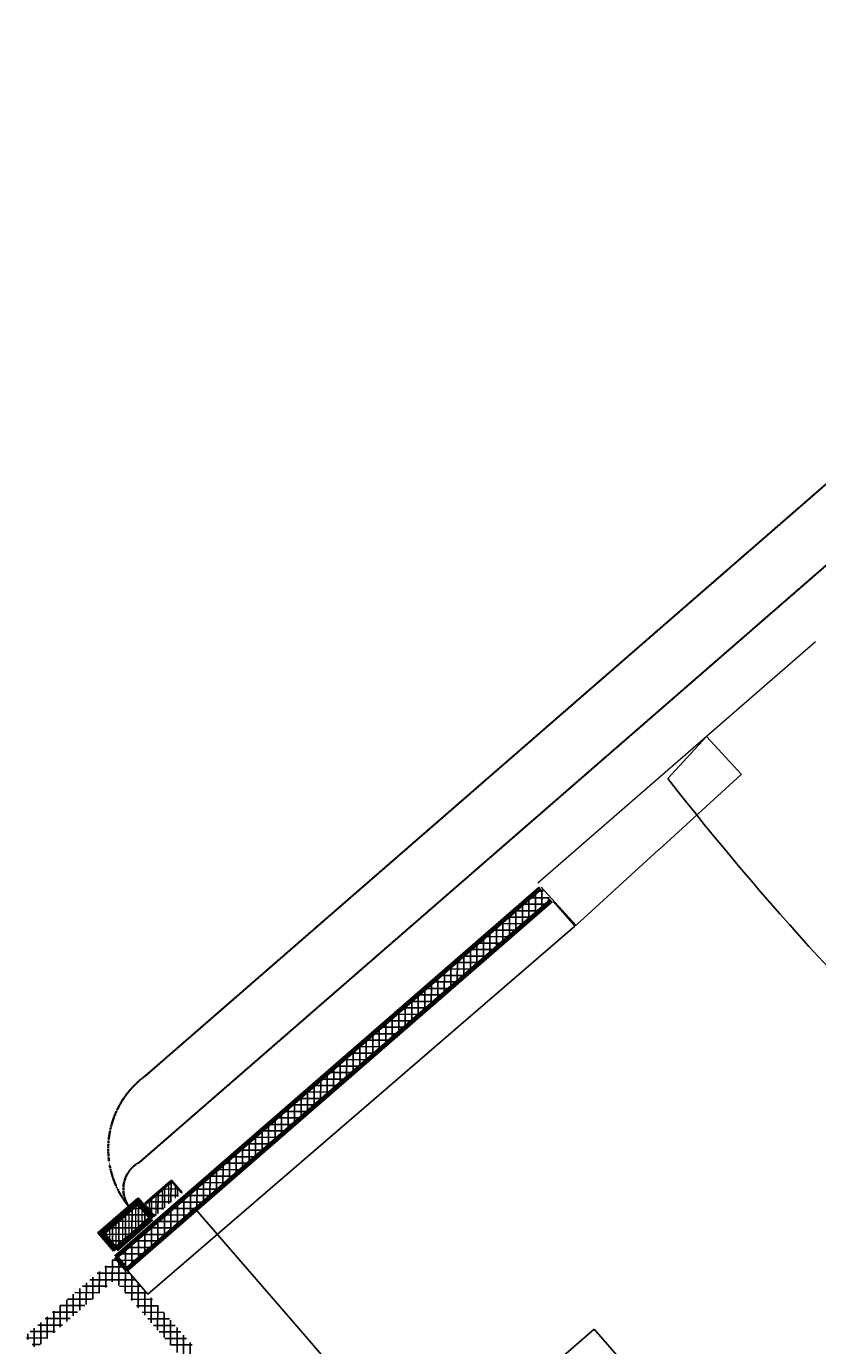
# Model space of a CAD drawing. Header units: millimetres. Extents: x 98667 to 994031, y -2704 to 533009.
# Tile 41 of 153: x 390283 to 399954, y 187470 to 203594. Entities that reach past the tile are written whole.
import ezdxf

# ---------------------------------------------------------------- set-up
doc = ezdxf.new("R2010")
doc.units = ezdxf.units.MM
doc.linetypes.add('DASHEDX2', pattern=[38.099999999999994, 25.4, -12.7])
doc.linetypes.add('HIDDEN', pattern=[0.375, 0.25, -0.125])
for name, color, linetype, lineweight in [('A-FLOR-BELW', 2, 'DASHEDX2', 25), ('A-FLOR-PATT', 5, 'Continuous', 15), ('A-WALL-FULL', 6, 'Continuous', 70), ('A-WALL-PATT', 5, 'Continuous', 15), ('TDS - Facia line', 1, 'Continuous', 35)]:
    doc.layers.add(name, color=color, linetype=linetype, lineweight=lineweight)
doc.layers.add('A-WALL-PATT-50', color=5, linetype='Continuous')
doc.layers.add('STAIRCASE-7$0$A-WALL-HATCH', color=253, linetype='Continuous')
doc.styles.get("Standard").update_dxf_attribs({"font": 'arial.ttf'})

msp = doc.modelspace()

# ---------------------------------------------------------------- linework, layer by layer
at = {"layer": 'A-FLOR-BELW', "color": 251, "linetype": 'ByBlock'}
for p, q in [((392039.6685202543, 189479.5529103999, -0.0002213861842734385), (391730.2375919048, 189210.5687089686, -0.0002213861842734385)), ((391735.8116767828, 189188.9139269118, -0.0002213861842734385), (392060.3367965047, 189471.0193088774, -0.0002213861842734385)), ((392046.2291103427, 189472.0058141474, -0.0002213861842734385), (392039.6685202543, 189479.5529103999, -0.0002213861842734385)), ((392053.7762064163, 189478.566404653, -0.0002213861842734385), (392046.2291103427, 189472.0058141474, -0.0002213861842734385)), ((392054.7627118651, 189492.6740909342, -0.0002214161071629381), (392047.2156160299, 189486.113500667, -0.0002214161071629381)), ((392047.2156160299, 189486.113500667, -0.0002214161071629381), (392178.4274216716, 189335.1715844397, -0.0002214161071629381)), ((392060.3367965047, 189471.0193088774, -0.0002213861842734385), (392053.7762064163, 189478.566404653, -0.0002213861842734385)), ((392185.9745175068, 189341.7321744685, -0.0002214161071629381), (392054.7627118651, 189492.6740909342, -0.0002214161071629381)), ((392178.4274216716, 189335.1715844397, -0.0002214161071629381), (392185.9745175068, 189341.7321744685, -0.0002214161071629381)), ((391715.1434001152, 189197.4475284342, -0.0002216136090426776), (391722.6904958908, 189204.008118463, -0.0002216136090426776)), ((391846.3552056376, 189046.5056119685, -0.0002216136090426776), (391715.1434001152, 189197.4475284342, -0.0002216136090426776)), ((391722.6904958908, 189204.008118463, -0.0002216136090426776), (391853.9023014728, 189053.0662022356, -0.0002216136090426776)), ((391736.7981819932, 189203.0216127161, -0.0002213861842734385), (391729.2510862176, 189196.4610226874, -0.0002213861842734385)), ((391729.2510862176, 189196.4610226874, -0.0002213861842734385), (391735.8116767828, 189188.9139269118, -0.0002213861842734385)), ((391730.2375919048, 189210.5687089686, -0.0002213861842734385), (391736.7981819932, 189203.0216127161, -0.0002213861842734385)), ((391853.9023014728, 189053.0662022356, -0.0002216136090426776), (391846.3552056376, 189046.5056119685, -0.0002216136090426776))]:
    msp.add_line(p, q, dxfattribs=at)
at = {"layer": 'A-FLOR-PATT', "color": 251}
msp.add_line((399929.5733818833, 196073.1399541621, -0.0002169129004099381), (396533.8103254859, 193121.2480901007, -0.0002188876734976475), dxfattribs=at)
at = {"layer": 'A-WALL-FULL', "color": 251, "linetype": 'ByBlock'}
for p, q in [((391375.8863439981, 188551.4070087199), (396565.133680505, 193062.3508973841)), ((396696.3452867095, 192911.4092143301), (391507.097772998, 188400.4647653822)), ((391645.6024135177, 189216.4743014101, -0.0002216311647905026), (391215.3950865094, 188842.4991367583, -0.0002216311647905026)), ((391816.1667913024, 189020.2632241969, -0.0002216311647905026), (391645.6024135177, 189216.4743014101, -0.0002216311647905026)), ((391385.958307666, 188646.2886944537, -0.0002216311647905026), (391816.1667913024, 189020.2632241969, -0.0002216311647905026)), ((391215.3950865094, 188842.4991367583, -0.0002216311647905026), (391385.958307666, 188646.2886944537, -0.0002216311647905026)), ((391507.097772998, 188400.4647653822), (391375.8863439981, 188551.4070087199))]:
    msp.add_line(p, q, dxfattribs=at)
at = {"layer": 'A-WALL-PATT', "color": 251, "linetype": 'Continuous'}
for p, q in [((396599.6980621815, 193022.5891262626), (396519.6468555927, 193022.8098054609)), ((396641.4894015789, 192863.7233157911), (396337.6024852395, 192864.5610485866)), ((396345.8196637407, 192606.7015340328), (396346.5519580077, 192872.3407065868)), ((396504.9516083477, 192745.0328228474), (396505.6839026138, 193010.671995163)), ((396664.0835529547, 192883.3641116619), (396664.2626077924, 192948.3161141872)), ((396459.4450311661, 192705.474558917), (396155.5581148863, 192706.3122917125)), ((396186.6877191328, 192468.3702447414), (396187.4200134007, 192734.0094177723)), ((396277.4006608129, 192547.2258020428), (395973.5137445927, 192548.063534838)), ((396027.5557745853, 192330.0389559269), (396028.2880688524, 192595.6781282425)), ((396095.3562904, 192388.9770451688), (395791.4693741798, 192389.8147779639)), ((395868.4238299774, 192191.7076666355), (395869.1561242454, 192457.3468394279)), ((395913.3119200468, 192230.7282882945), (395609.4250038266, 192231.5660210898)), ((395709.2918853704, 192053.376377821), (395710.0241796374, 192319.0155501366)), ((395731.2675496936, 192072.4795314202), (395427.3806334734, 192073.3172642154)), ((395550.1599407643, 191915.0450892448), (395550.8922350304, 192180.684261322)), ((395231.8960515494, 191638.3825109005), (395232.6283458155, 191904.0216832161)), ((395549.2231793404, 191914.230774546), (395245.3362630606, 191915.0685073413)), ((395391.0279961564, 191776.713799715), (395391.7602904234, 192042.3529725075)), ((395367.1788090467, 191755.9820176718), (395063.2918928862, 191756.819750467)), ((395072.764107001, 191500.0512216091), (395073.4964012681, 191765.6903944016)), ((395185.1344386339, 191597.7332607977), (394881.2475225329, 191598.5709935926)), ((394913.632162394, 191361.7199327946), (394914.364456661, 191627.359105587)), ((395003.0900682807, 191439.4845039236), (394699.2031521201, 191440.3222367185)), ((394754.500217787, 191223.3886437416), (394755.2325120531, 191489.0278160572)), ((394821.0456979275, 191281.2357470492), (394517.1587818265, 191282.0734798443)), ((394595.368273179, 191085.0573544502), (394596.1005674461, 191350.6965272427)), ((394639.0013275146, 191122.9869901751), (394335.1144114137, 191123.8247229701)), ((394436.236328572, 190946.7260656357), (394436.9686228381, 191212.3652377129)), ((394117.9724394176, 190670.0634875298), (394118.7047336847, 190935.7026603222)), ((394456.956957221, 190964.7382333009), (394153.0700410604, 190965.5759660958)), ((394277.1043840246, 190808.3947768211), (394277.8366782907, 191074.0339488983)), ((393958.8404948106, 190531.7321987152), (393959.5727890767, 190797.3713710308)), ((394274.9125868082, 190806.4894764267), (393971.0256707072, 190807.3272092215)), ((394092.868216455, 190648.2407195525), (393788.9813004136, 190649.0784523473)), ((393799.7085502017, 190393.4009091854), (393800.4408444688, 190659.0400819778)), ((393910.8238460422, 190489.9919626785), (393606.9369300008, 190490.8296954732)), ((393640.5766055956, 190255.0696206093), (393641.3088998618, 190520.7087929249)), ((393728.7794756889, 190331.7432058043), (393424.892559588, 190332.5809385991)), ((393481.4446609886, 190116.7383317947), (393482.1769552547, 190382.3775038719)), ((393546.7351053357, 190173.4944489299), (393242.8481892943, 190174.3321817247)), ((393322.3127164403, 189978.4070425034), (393323.0450107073, 190244.0462150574)), ((393004.0488272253, 189701.7444643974), (393004.7811214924, 189967.3836369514)), ((393364.6907349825, 190015.2456920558), (393060.8038190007, 190016.0834248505)), ((393163.1807718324, 189840.0757534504), (393163.9130660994, 190105.714925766)), ((392844.9168826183, 189563.4131753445), (392845.6491768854, 189829.0523478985)), ((393182.6463646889, 189856.9969351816), (392878.7594487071, 189857.834667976)), ((392685.7849380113, 189425.0818867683), (392686.5172322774, 189690.7210588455)), ((393000.601994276, 189698.7481783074), (392696.7150783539, 189699.5859111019)), ((392818.5576238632, 189540.4994216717), (392514.6707079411, 189541.3371544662)), ((392526.6529934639, 189286.750597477), (392527.38528773, 189552.389770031)), ((391946.5662181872, 189133.578802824, -3.411489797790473e-05), (391946.5662181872, 189372.120054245, -3.411489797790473e-05)), ((392025.9412181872, 189202.5784304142, -3.411489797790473e-05), (392025.9412181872, 189441.1196887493, -3.411489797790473e-05)), ((392105.3162181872, 189271.5780580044, -3.411489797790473e-05), (392105.3162181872, 189419.2764029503, -3.411489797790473e-05)), ((392636.5132535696, 189382.2506647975), (392332.6263375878, 189383.088397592)), ((392367.521048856, 189148.419308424), (392368.253343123, 189414.058480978)), ((391619.7032058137, 188849.4800345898, 1.580545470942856e-05), (391619.7032058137, 189193.9603648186, 1.580545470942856e-05)), ((391699.0782058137, 188918.4796695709, 1.580545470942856e-05), (391699.0782058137, 189154.95768857, 1.580545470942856e-05)), ((391787.8162181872, 189129.0895450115, -3.411489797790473e-05), (391787.8162181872, 189234.1207849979, -3.411489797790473e-05)), ((391867.1912181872, 189064.5791754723, -3.411489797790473e-05), (391867.1912181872, 189303.1204195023, -3.411489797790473e-05)), ((392454.4688831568, 189224.0019079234), (392150.5819672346, 189224.8396407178)), ((392208.389104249, 189010.088019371), (392209.1213985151, 189275.7271916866)), ((391381.5782058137, 188651.3274226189, 1.580545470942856e-05), (391381.5782058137, 188986.9605519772, 1.580545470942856e-05)), ((391460.9532058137, 188711.4807648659, 1.580545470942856e-05), (391460.9532058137, 189055.9604897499, 1.580545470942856e-05)), ((391540.3282058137, 188780.480399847, 1.580545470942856e-05), (391540.3282058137, 189124.9604272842, 1.580545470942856e-05)), ((391778.4532058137, 188987.4793045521, 1.580545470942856e-05), (391778.4532058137, 189063.6475658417, 1.580545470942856e-05)), ((391890.125215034, 188733.4254415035), (391890.857509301, 188999.0646138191)), ((392272.4245128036, 189065.753151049), (391968.537596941, 189066.5908838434)), ((392049.257159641, 188871.7567303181), (392049.9894539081, 189137.3959028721)), ((391222.8282058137, 188833.948315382, 1.580545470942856e-05), (391222.8282058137, 188848.9606769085, 1.580545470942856e-05)), ((391302.2032058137, 188742.6378691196, 1.580545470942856e-05), (391302.2032058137, 188917.9606144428, 1.580545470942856e-05)), ((391730.9932704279, 188595.094152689), (391731.725564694, 188860.7333250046)), ((392090.3801424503, 188907.5043941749), (391786.4932265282, 188908.3421269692)), ((391571.8613258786, 188456.7628633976), (391572.5936201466, 188722.4020359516)), ((391908.3357720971, 188749.2556373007), (391604.4488561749, 188750.0933700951)), ((391412.41539538, 188204.5334377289), (391413.2530869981, 188508.4054169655)), ((391413.2531305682, 188508.4212222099), (391413.4616755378, 188584.0707466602)), ((391726.2914016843, 188591.0068804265), (391422.4044858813, 188591.8446132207)), ((391478.8555728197, 188432.9383898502), (391240.3667686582, 188433.5958380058)), ((391253.5974366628, 188180.1002848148), (391254.3297165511, 188445.7342414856)), ((391544.2470313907, 188432.7581235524), (391478.8690572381, 188432.9383526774)), ((391617.1868619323, 188273.8064452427), (391058.3313350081, 188275.3470564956)), ((391094.4654920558, 188041.7689960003), (391095.1977531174, 188307.3961231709)), ((391570.6641497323, 188022.488152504), (391571.5018438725, 188326.3610465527)), ((390776.2016028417, 187765.1064178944), (390776.933826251, 188030.7198870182)), ((391180.1582910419, 188116.2606098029), (390876.2959013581, 188117.0982749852)), ((390935.3335474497, 187903.4377071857), (390936.0657896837, 188169.0580048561)), ((391755.518150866, 188114.6745006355), (391489.8916438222, 188115.4067599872)), ((391728.912904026, 187840.4428675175), (391729.7506006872, 188144.3166761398)), ((390617.0696582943, 187626.7751290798), (390617.8018628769, 187892.3817687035)), ((390998.1139206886, 187958.0118529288), (390694.2604677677, 187958.8494934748)), ((391893.8494399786, 187955.542556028), (391628.2222338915, 187956.2748173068)), ((391887.1616583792, 187658.3975830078), (391887.9993575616, 187962.2723062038)), ((390457.9377136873, 187488.4438402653), (390458.6698994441, 187754.0436508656)), ((390816.0695502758, 187799.7630960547), (390512.2250341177, 187800.6007119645)), ((392032.1807289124, 187796.410611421), (391766.55282408, 187797.1428746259)), ((392045.4104127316, 187476.3522977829), (392046.2481144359, 187780.2279355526)), ((390299.3403935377, 187544.0471551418), (390299.5379360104, 187615.7055325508)), ((390634.025179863, 187641.5143391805), (390330.1896005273, 187642.3519304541)), ((392170.5120179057, 187637.2786668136), (391904.8834142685, 187638.0109319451)), ((392203.6591670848, 187294.3070127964), (392204.4968713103, 187598.1835651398)), ((390451.9808095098, 187483.2655823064), (390351.9371309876, 187483.5413752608)), ((392308.8433069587, 187478.1467222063), (392043.214004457, 187478.8789892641))]:
    msp.add_line(p, q, dxfattribs=at)
at = {"layer": 'A-WALL-PATT-50', "color": 251, "linetype": 'Continuous'}
for p, q in [((396599.6980621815, 193022.5891262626), (396519.6468555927, 193022.8098054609)), ((396584.5175806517, 192814.1984672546), (396585.1382293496, 193039.3382971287)), ((396641.4894015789, 192863.7233157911), (396337.6024852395, 192864.5610485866)), ((396345.8196637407, 192606.7015340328), (396346.5519580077, 192872.3407065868)), ((396425.3856360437, 192675.8671782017), (396426.1179303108, 192941.5063507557)), ((396668.8637082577, 192943.0231539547), (396428.6246704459, 192943.6854270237)), ((396504.9516083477, 192745.0328228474), (396505.6839026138, 193010.671995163)), ((396664.0835529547, 192883.3641116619), (396664.2626077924, 192948.3161141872)), ((396459.4450311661, 192705.474558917), (396155.5581148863, 192706.3122917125)), ((396186.6877191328, 192468.3702447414), (396187.4200134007, 192734.0094177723)), ((396550.4672163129, 192784.5989373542), (396246.5803000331, 192785.4366701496)), ((396266.2536914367, 192537.5358891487), (396266.9859857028, 192803.1750617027)), ((396277.4006608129, 192547.2258020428), (395973.5137445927, 192548.063534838)), ((396027.5557745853, 192330.0389559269), (396028.2880688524, 192595.6781282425)), ((396368.4228460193, 192626.3501804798), (396064.5359296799, 192627.1879132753)), ((396107.1217468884, 192399.2046000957), (396107.8540411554, 192664.8437726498)), ((395788.8578576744, 192122.5420222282), (395789.5901519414, 192388.1811950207)), ((396095.3562904, 192388.9770451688), (395791.4693741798, 192389.8147779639)), ((395868.4238299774, 192191.7076666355), (395869.1561242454, 192457.3468394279)), ((396186.3784756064, 192468.1014236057), (395882.4915593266, 192468.9391564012)), ((395947.9898022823, 192260.8733115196), (395948.7220965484, 192526.5124835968)), ((395913.3119200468, 192230.7282882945), (395609.4250038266, 192231.5660210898)), ((395629.7259130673, 191984.2107331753), (395630.4582073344, 192249.8499057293)), ((396004.3341052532, 192309.8526667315), (395700.447189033, 192310.6903995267)), ((395709.2918853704, 192053.376377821), (395710.0241796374, 192319.0155501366)), ((395731.2675496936, 192072.4795314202), (395427.3806334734, 192073.3172642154)), ((395470.5939684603, 191845.8794441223), (395471.3262627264, 192111.5186166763)), ((395822.2897349, 192151.6039098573), (395518.4028186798, 192152.4416426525)), ((395550.1599407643, 191915.0450892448), (395550.8922350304, 192180.684261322)), ((395231.8960515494, 191638.3825109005), (395232.6283458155, 191904.0216832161)), ((395549.2231793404, 191914.230774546), (395245.3362630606, 191915.0685073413)), ((395311.4620238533, 191707.5481553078), (395312.1943181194, 191973.1873276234)), ((395640.2453645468, 191993.355152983), (395336.3584483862, 191994.1928857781)), ((395391.0279961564, 191776.713799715), (395391.7602904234, 192042.3529725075)), ((395367.1788090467, 191755.9820176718), (395063.2918928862, 191756.819750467)), ((395072.764107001, 191500.0512216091), (395073.4964012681, 191765.6903944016)), ((395152.330079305, 191569.2168662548), (395153.062373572, 191834.8560388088)), ((395458.2009940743, 191835.1063961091), (395154.3140779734, 191835.944128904)), ((395185.1344386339, 191597.7332607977), (394881.2475225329, 191598.5709935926)), ((394913.632162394, 191361.7199327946), (394914.364456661, 191627.359105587)), ((395276.1566238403, 191676.8576392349), (394972.2697076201, 191677.6953720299)), ((394993.198134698, 191430.8855772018), (394993.9304289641, 191696.5247497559)), ((394674.934245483, 191154.2229993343), (394675.6665397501, 191419.8621716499)), ((395003.0900682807, 191439.4845039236), (394699.2031521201, 191440.3222367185)), ((394754.500217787, 191223.3886437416), (394755.2325120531, 191489.0278160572)), ((395094.1122534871, 191518.6088823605), (394790.2253373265, 191519.4466151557)), ((394834.06619009, 191292.5542881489), (394834.7984843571, 191558.1934604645)), ((394515.802300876, 191015.8917102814), (394516.534595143, 191281.5308828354)), ((394821.0456979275, 191281.2357470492), (394517.1587818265, 191282.0734798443)), ((394595.368273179, 191085.0573544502), (394596.1005674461, 191350.6965272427)), ((394912.0678830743, 191360.3601254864), (394608.1809669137, 191361.1978582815)), ((394639.0013275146, 191122.9869901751), (394335.1144114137, 191123.8247229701)), ((394356.6703562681, 190877.5604212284), (394357.402650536, 191143.1995937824)), ((394730.0235127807, 191202.1113686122), (394426.1365966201, 191202.9491014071)), ((394436.236328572, 190946.7260656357), (394436.9686228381, 191212.3652377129)), ((394117.9724394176, 190670.0634875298), (394118.7047336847, 190935.7026603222)), ((394456.956957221, 190964.7382333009), (394153.0700410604, 190965.5759660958)), ((394197.5384117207, 190739.229131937), (394198.2707059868, 191004.868304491)), ((394547.9791423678, 191043.862611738), (394244.0922262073, 191044.700344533)), ((394277.1043840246, 190808.3947768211), (394277.8366782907, 191074.0339488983)), ((393958.8404948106, 190531.7321987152), (393959.5727890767, 190797.3713710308)), ((394274.9125868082, 190806.4894764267), (393971.0256707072, 190807.3272092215)), ((394038.4064671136, 190600.8978433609), (394039.1387613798, 190866.5370154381)), ((394365.934771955, 190885.6138548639), (394062.0478559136, 190886.4515876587)), ((394092.868216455, 190648.2407195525), (393788.9813004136, 190649.0784523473)), ((393799.7085502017, 190393.4009091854), (393800.4408444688, 190659.0400819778)), ((393879.2745225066, 190462.5665543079), (393880.0068167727, 190728.2057266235)), ((394183.8904016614, 190727.3650979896), (393880.0034855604, 190728.2028307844)), ((393561.0106332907, 190185.9039759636), (393561.7429275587, 190451.543148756)), ((393910.8238460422, 190489.9919626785), (393606.9369300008, 190490.8296954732)), ((393640.5766055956, 190255.0696206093), (393641.3088998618, 190520.7087929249)), ((394001.8460312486, 190569.1163411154), (393697.9591151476, 190569.9540739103)), ((393720.1425778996, 190324.235265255), (393720.8748721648, 190589.8744375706)), ((393401.8786887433, 190047.5726869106), (393402.6109830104, 190313.2118594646)), ((393728.7794756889, 190331.7432058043), (393424.892559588, 190332.5809385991)), ((393481.4446609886, 190116.7383317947), (393482.1769552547, 190382.3775038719)), ((393819.8016608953, 190410.8675842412), (393515.9147449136, 190411.7053170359)), ((393242.7467441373, 189909.2413983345), (393243.4790384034, 190174.8805704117)), ((393546.7351053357, 190173.4944489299), (393242.8481892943, 190174.3321817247)), ((393322.3127164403, 189978.4070425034), (393323.0450107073, 190244.0462150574)), ((393637.7572904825, 190252.6188273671), (393333.8703745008, 190253.4565601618)), ((393004.0488272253, 189701.7444643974), (393004.7811214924, 189967.3836369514)), ((393364.6907349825, 190015.2456920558), (393060.8038190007, 190016.0834248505)), ((393083.6147995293, 189770.9101092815), (393084.3470937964, 190036.5492815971)), ((393455.7129201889, 190094.370070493), (393151.8260041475, 190095.2078032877)), ((393163.1807718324, 189840.0757534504), (393163.9130660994, 190105.714925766)), ((392844.9168826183, 189563.4131753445), (392845.6491768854, 189829.0523478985)), ((393182.6463646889, 189856.9969351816), (392878.7594487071, 189857.834667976)), ((392924.4828549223, 189632.5788202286), (392925.2151491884, 189898.2179925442)), ((393273.6685498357, 189936.1213136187), (392969.7816338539, 189936.9590464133)), ((392685.7849380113, 189425.0818867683), (392686.5172322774, 189690.7210588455)), ((393000.601994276, 189698.7481783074), (392696.7150783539, 189699.5859111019)), ((392765.3509103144, 189494.2475311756), (392766.0832045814, 189759.8867034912)), ((393091.6241794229, 189777.8725567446), (392787.7372634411, 189778.7102895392)), ((392447.0870211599, 189217.5849530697), (392447.8193154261, 189483.2241253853)), ((392818.5576238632, 189540.4994216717), (392514.6707079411, 189541.3371544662)), ((392526.6529934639, 189286.750597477), (392527.38528773, 189552.389770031)), ((392909.5798091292, 189619.6238001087), (392605.6928930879, 189620.4615329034)), ((392606.2189657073, 189355.9162418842), (392606.9512599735, 189621.5554144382)), ((392142.8850713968, 189304.2361605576, -3.411489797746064e-05), (391869.3422037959, 189304.9902431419, -3.411489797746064e-05)), ((391891.0953985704, 189085.3587603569, -3.411489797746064e-05), (391891.7545709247, 189324.4730162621, -3.411489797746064e-05)), ((392136.3035063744, 189383.6296057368, -3.411489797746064e-05), (391960.3643892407, 189384.1146215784, -3.411489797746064e-05)), ((391970.6613708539, 189154.5243976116, -3.411489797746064e-05), (391971.3205432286, 189393.6386609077, -3.411489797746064e-05)), ((392050.2273431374, 189223.6900346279, -3.411489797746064e-05), (392050.8865155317, 189462.8043050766, -3.411489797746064e-05)), ((392067.1378622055, 189463.1955780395, -3.411489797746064e-05), (392051.386574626, 189463.2390000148, -3.411489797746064e-05)), ((392129.7933154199, 189292.8556716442, -3.411489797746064e-05), (392130.0633433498, 189390.8080921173, -3.411489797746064e-05)), ((392545.4910683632, 189303.1262863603), (392241.604152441, 189303.9640191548)), ((392287.9550765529, 189079.2536642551), (392288.687370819, 189344.8928365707)), ((392636.5132535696, 189382.2506647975), (392332.6263375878, 189383.088397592)), ((392367.521048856, 189148.419308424), (392368.253343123, 189414.058480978)), ((392727.5354387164, 189461.3750432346), (392423.6485227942, 189462.212776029)), ((391706.2659255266, 189146.6891964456, 1.580545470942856e-05), (391565.769732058, 189147.0765058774, 1.580545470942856e-05)), ((391572.8316169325, 188808.7351839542, 1.580545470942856e-05), (391573.7835353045, 189154.0428290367, 1.580545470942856e-05)), ((391652.3975892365, 188877.9008288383, 1.580545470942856e-05), (391653.306511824, 189207.6117863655, 1.580545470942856e-05)), ((391960.8406817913, 189145.9874037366, -3.411489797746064e-05), (391772.6762197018, 189146.5061214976, -3.411489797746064e-05)), ((392051.8628766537, 189225.111782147, -3.411489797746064e-05), (391778.3200183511, 189225.8658647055, -3.411489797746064e-05)), ((391811.7647040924, 189101.5399632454, -3.411489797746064e-05), (391812.1885986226, 189255.30737257, -3.411489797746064e-05)), ((392363.4466979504, 189144.8775294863), (392059.5597820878, 189145.7152622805)), ((392128.8231319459, 188940.9223752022), (392129.555426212, 189206.5615475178)), ((392454.4688831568, 189224.0019079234), (392150.5819672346, 189224.8396407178)), ((392208.389104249, 189010.088019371), (392209.1213985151, 189275.7271916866)), ((391778.7516864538, 188987.7387698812, 1.580545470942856e-05), (391383.7261577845, 188988.8277468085, 1.580545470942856e-05)), ((391413.6996723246, 188670.4038949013, 1.580545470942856e-05), (391414.6515890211, 189015.7109320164, 1.580545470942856e-05)), ((391775.4318507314, 189067.1232233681, 1.580545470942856e-05), (391474.7479449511, 189067.9521263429, 1.580545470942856e-05)), ((391493.2656446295, 188739.5695397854, 1.580545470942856e-05), (391494.2175621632, 189084.8768806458, 1.580545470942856e-05)), ((391731.9635614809, 188947.066473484, 1.580545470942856e-05), (391732.430891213, 189116.5899682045, 1.580545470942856e-05)), ((391811.5295337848, 189016.2321178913, 1.580545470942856e-05), (391811.5552706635, 189025.5681505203, 1.580545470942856e-05)), ((391869.8184869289, 189066.863025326, -3.411489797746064e-05), (391841.8418636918, 189066.9401491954, -3.411489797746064e-05)), ((392181.4023275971, 188986.6287726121), (391877.5154117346, 188987.4665054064)), ((391890.125215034, 188733.4254415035), (391890.857509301, 188999.0646138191)), ((392272.4245128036, 189065.753151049), (391968.537596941, 189066.5908838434)), ((391969.691187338, 188802.5910861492), (391970.423481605, 189068.2302584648)), ((392049.257159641, 188871.7567303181), (392049.9894539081, 189137.3959028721)), ((391596.7073162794, 188829.4900130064, 1.580545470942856e-05), (391225.8149497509, 188830.5124614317, 1.580545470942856e-05)), ((391255.2969497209, 188796.5973172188, 1.580545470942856e-05), (391255.5196427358, 188877.3790342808, 1.580545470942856e-05)), ((391687.7295013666, 188908.6143914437, 1.580545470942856e-05), (391292.7043706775, 188909.7033672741, 1.580545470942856e-05)), ((391334.4213282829, 188705.5751774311, 1.580545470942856e-05), (391335.0856158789, 188946.5449831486, 1.580545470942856e-05)), ((391999.3579572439, 188828.3800157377), (391695.4710413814, 188829.2177485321)), ((391730.9932704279, 188595.094152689), (391731.725564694, 188860.7333250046)), ((392090.3801424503, 188907.5043941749), (391786.4932265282, 188908.3421269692)), ((391810.55924273, 188664.2597968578), (391811.2915369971, 188929.8989694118)), ((391505.6851312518, 188750.365634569, 1.580545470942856e-05), (391294.9806292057, 188750.9464890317, 1.580545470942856e-05)), ((391414.6629461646, 188671.2412561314, 1.580545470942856e-05), (391364.1463085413, 188671.380516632, 1.580545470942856e-05)), ((391817.3135868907, 188670.1312588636), (391513.4266709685, 188670.968991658)), ((391571.8613258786, 188456.7628633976), (391572.5936201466, 188722.4020359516)), ((391908.3357720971, 188749.2556373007), (391604.4488561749, 188750.0933700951)), ((391651.4272981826, 188525.9285080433), (391652.1595924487, 188791.5676801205)), ((391409.6899284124, 188512.5043621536), (391331.384485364, 188512.720228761)), ((391333.1634089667, 188249.2659292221), (391333.895698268, 188514.9033005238)), ((391635.2692165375, 188511.8825019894), (391409.7037622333, 188512.5043240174)), ((391412.41539538, 188204.5334377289), (391413.2530869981, 188508.4054169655)), ((391413.2531305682, 188508.4212222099), (391413.4616755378, 188584.0707466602)), ((391726.2914016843, 188591.0068804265), (391422.4044858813, 188591.8446132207)), ((391492.3775077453, 188417.3985798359), (391493.0276478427, 188653.2363915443)), ((391548.0212173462, 188353.3724175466), (391149.3490517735, 188354.4714472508)), ((391174.0314643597, 188110.9346404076), (391174.7637348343, 188376.5651819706)), ((391478.8555728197, 188432.9383898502), (391240.3667686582, 188433.5958380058)), ((391253.5974366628, 188180.1002848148), (391254.3297165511, 188445.7342414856)), ((391544.2470313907, 188432.7581235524), (391478.8690572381, 188432.9383526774)), ((391491.5397725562, 188113.5107953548), (391492.3774654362, 188417.3832321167)), ((391271.1804762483, 188195.38498824), (390967.3136182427, 188196.2226657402)), ((391014.8995197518, 187972.6033513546), (391015.6317714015, 188238.2270641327)), ((391617.1868619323, 188273.8064452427), (391058.3313350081, 188275.3470564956)), ((391094.4654920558, 188041.7689960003), (391095.1977531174, 188307.3961231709)), ((391686.3525064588, 188194.240472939), (391420.7263486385, 188194.9727313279)), ((391570.6641497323, 188022.488152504), (391571.5018438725, 188326.3610465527)), ((391649.7885269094, 187931.4655103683), (391650.6262223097, 188235.3388617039)), ((390776.2016028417, 187765.1064178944), (390776.933826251, 188030.7198870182)), ((391089.136105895, 188037.1362313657), (390785.2781845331, 188037.9738842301)), ((390855.7675751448, 187834.2720623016), (390856.4998079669, 188099.8889458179)), ((391180.1582910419, 188116.2606098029), (390876.2959013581, 188117.0982749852)), ((390935.3335474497, 187903.4377071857), (390936.0657896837, 188169.0580048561)), ((391755.518150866, 188114.6745006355), (391489.8916438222, 188115.4067599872)), ((391824.6837953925, 188035.1085283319), (391559.0569388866, 188035.840788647)), ((391728.912904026, 187840.4428675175), (391729.7506006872, 188144.3166761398)), ((391808.0372812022, 187749.4202253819), (391808.8749791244, 188053.294491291)), ((390907.0917354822, 187878.8874744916), (390603.2427508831, 187879.7251027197)), ((390617.0696582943, 187626.7751290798), (390617.8018628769, 187892.3817687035)), ((390998.1139206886, 187958.0118529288), (390694.2604677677, 187958.8494934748)), ((390696.6356305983, 187695.9407737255), (390697.3678445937, 187961.55082798)), ((391893.8494399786, 187955.542556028), (391628.2222338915, 187956.2748173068)), ((391963.0150844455, 187875.9765837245), (391697.3875290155, 187876.7088459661)), ((391887.1616583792, 187658.3975830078), (391887.9993575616, 187962.2723062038)), ((391966.2860355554, 187567.3749403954), (391967.1237359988, 187871.2501208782)), ((390725.047365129, 187720.6387176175), (390421.2073173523, 187721.4763212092)), ((390457.9377136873, 187488.4438402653), (390458.6698994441, 187754.0436508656)), ((390816.0695502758, 187799.7630960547), (390512.2250341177, 187800.6007119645)), ((390537.5036859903, 187557.6094841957), (390538.23588116, 187823.2127094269)), ((392032.1807289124, 187796.410611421), (391766.55282408, 187797.1428746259)), ((392101.3463734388, 187716.8446391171), (391835.7181192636, 187717.5769032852)), ((392045.4104127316, 187476.3522977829), (392046.2481144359, 187780.2279355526)), ((390543.0029946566, 187562.3899607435), (390282.7716641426, 187563.1073470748)), ((390299.3403935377, 187544.0471551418), (390299.5379360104, 187615.7055325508)), ((390634.025179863, 187641.5143391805), (390330.1896005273, 187642.3519304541)), ((390378.4647713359, 187453.0247378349), (390379.1039177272, 187684.874591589)), ((392170.5120179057, 187637.2786668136), (391904.8834142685, 187638.0109319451)), ((392239.6776624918, 187557.7126945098), (391974.0487093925, 187558.4449606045)), ((392124.5347899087, 187385.3296556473), (392125.3724928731, 187689.2057504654)), ((392203.6591670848, 187294.3070127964), (392204.4968713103, 187598.1835651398)), ((390451.9808095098, 187483.2655823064), (390351.9371309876, 187483.5413752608)), ((392308.8433069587, 187478.1467222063), (392043.214004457, 187478.8789892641)), ((392282.783544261, 187203.2843706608), (392283.6212497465, 187507.161380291))]:
    msp.add_line(p, q, dxfattribs=at)
at = {"layer": 'STAIRCASE-7$0$A-WALL-HATCH', "color": 251}
for p, q in [((398597.0812671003, 194914.8130681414), (398123.9698571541, 194401.5169695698)), ((398597.1657390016, 194914.8128431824), (399021.797032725, 194449.1620731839)), ((399021.5427440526, 194449.1737894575), (398011.5406321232, 193528.1434141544)), ((397001.1394355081, 192606.7491097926), (398011.1415474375, 193527.7794850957)), ((396576.4964255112, 193072.1455911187), (397001.1277192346, 192606.4948211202)), ((396727.377433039, 192898.574125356), (396988.5780080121, 192595.4434251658)), ((396988.324149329, 192595.462287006), (394378.5521823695, 190346.6833349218)), ((391768.3580078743, 188097.540576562), (394378.1299748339, 190346.3195286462)), ((391525.9917432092, 188416.8888394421), (392353.4266675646, 189132.5776927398)), ((392353.4082817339, 189132.3237991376), (393668.0914598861, 187612.3689038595)), ((391507.138571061, 188400.4174180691), (391768.3391460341, 188097.2867178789)), ((394983.0893118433, 186092.0502023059), (393668.4061336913, 187612.0050975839)), ((396548.1348076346, 187085.0155189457), (397223.0202030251, 187671.6900497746)), ((397223.0024471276, 187671.4361113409), (399698.8612582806, 184823.3135750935))]:
    msp.add_line(p, q, dxfattribs=at)
msp.add_arc((425305.0202829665, 215489.983272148), 34402.33566457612, 217.8064120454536, 227.3324028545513, dxfattribs=at)
for points in [[(398124.1784862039, 194401.4887185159), (398124.2258914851, 194401.5254981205), (398124.0918500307, 194401.6493241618)], [(399021.522529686, 194449.1959565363), (399021.5629584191, 194449.1516223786), (399021.6757465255, 194449.2950756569)], [(396988.3045662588, 192595.4850137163), (396988.3437323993, 192595.4395602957), (396988.4605095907, 192595.5797854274)], [(397001.1192211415, 192606.7712768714), (397001.1596498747, 192606.7269427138), (397001.0064330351, 192606.6278235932)], [(392353.4309716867, 189132.3434247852), (392353.3855917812, 189132.30417349), (392353.2905278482, 189132.459938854)], [(391768.3384248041, 188097.5633032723), (391768.3775909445, 188097.5178498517), (391768.2216476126, 188097.4230781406)], [(397223.0250883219, 187671.4557932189), (397222.9798059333, 187671.4164294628), (397222.8843558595, 187671.5719585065)]]:
    msp.add_solid(points, dxfattribs=at)
at = {"layer": 'TDS - Facia line', "color": 251, "linetype": 'HIDDEN'}
for p, q in [((412988.6875740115, 209240.5221386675), (391741.4388270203, 190770.5121105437)), ((413480.7318457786, 208674.4899538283), (391667.4532120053, 189712.4354923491))]:
    msp.add_line(p, q, dxfattribs=at)
at = {"layer": 'TDS - Facia line', "color": 251, "linetype": 'ByBlock'}
for p, q in [((391158.9643668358, 188846.4450658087, -0.0002216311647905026), (391649.5483129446, 189272.9050546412, -0.0002216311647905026)), ((391647.5753632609, 189244.6896787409, -0.0002216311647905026), (391187.179742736, 188844.4721155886, -0.0002216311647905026)), ((391647.5753632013, 189244.6896787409, -0.0002216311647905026), (391187.179742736, 188844.4721155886, -0.0002216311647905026)), ((391821.8980021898, 189044.1553009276, -0.0002216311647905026), (391647.5753632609, 189244.6896787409, -0.0002216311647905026)), ((391811.5791962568, 189056.0256779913, -0.0002216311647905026), (391647.5753632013, 189244.6896787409, -0.0002216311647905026)), ((391649.5483129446, 189272.9050546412, -0.0002216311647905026), (391836.9921935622, 189057.2764819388, -0.0002216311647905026)), ((391351.1822969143, 188655.8087580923, -0.0002216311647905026), (391811.5791962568, 189056.0256779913, -0.0002216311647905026)), ((391836.9921935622, 189057.2764819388, -0.0002216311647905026), (391821.8980021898, 189044.1553009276, -0.0002216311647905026)), ((391349.2786598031, 188627.5144546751, -0.0002216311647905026), (391158.9643668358, 188846.4450658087, -0.0002216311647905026)), ((391187.179742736, 188844.4721155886, -0.0002216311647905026), (391364.3728450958, 188640.6356428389, -0.0002216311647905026)), ((391187.179742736, 188844.4721155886, -0.0002216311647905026), (391351.1822969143, 188655.8087580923, -0.0002216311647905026)), ((391364.3728450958, 188640.6356428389, -0.0002216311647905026), (391349.2786598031, 188627.5144546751, -0.0002216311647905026))]:
    msp.add_line(p, q, dxfattribs=at)
at = {"layer": 'TDS - Facia line', "color": 251, "linetype": 'Continuous'}
for p, q in [((391526.7449922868, 189147.7646193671, -0.000221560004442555), (391522.9633924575, 189147.3002889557, -0.000221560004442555)), ((391522.9636253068, 189147.3006936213, -0.000221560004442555), (391524.5093721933, 189143.559982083, -0.000221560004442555)), ((391526.7438195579, 189147.7650166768, -0.000221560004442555), (391524.5079703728, 189143.5599739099, -0.000221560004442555)), ((391530.336432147, 189169.275293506, -0.000221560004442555), (391530.4115094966, 189169.2154696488, -0.000221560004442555)), ((391530.4048422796, 189169.3347617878, -0.000221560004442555), (391530.4069124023, 189169.2161792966, -0.000221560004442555)), ((391567.3120631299, 189200.8510941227, -0.000221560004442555), (391564.229713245, 189198.611625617, -0.000221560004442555)), ((391564.2344090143, 189198.611145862, -0.000221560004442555), (391567.3998650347, 189196.0888166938, -0.000221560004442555)), ((391564.3835640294, 189198.8721435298, -0.000221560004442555), (391567.0324615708, 189196.4563946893, -0.000221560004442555)), ((391567.2739186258, 189201.3847014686, -0.000221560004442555), (391567.0315670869, 189196.4570952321, -0.000221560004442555)), ((391567.3121006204, 189200.8516632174, -0.000221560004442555), (391567.3952280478, 189196.0898887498, -0.000221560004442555)), ((391598.9543918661, 189203.7970592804, -0.000221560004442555), (391595.1727920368, 189203.332728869, -0.000221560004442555)), ((391595.1729885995, 189203.3331623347, -0.000221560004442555), (391596.4487558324, 189200.2458022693, -0.000221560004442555)), ((391598.9533524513, 189203.7975145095, -0.000221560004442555), (391597.5944164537, 189201.2417142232, -0.000221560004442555)), ((391604.3002617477, 189227.7247161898, -0.000221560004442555), (391601.2179118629, 189225.4852476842, -0.000221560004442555)), ((391601.2227645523, 189225.484492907, -0.000221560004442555), (391604.3882205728, 189222.9621637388, -0.000221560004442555)), ((391604.3004162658, 189227.7253726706, -0.000221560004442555), (391604.3835436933, 189222.9635982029, -0.000221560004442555)), ((391620.5885310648, 189237.0761272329, -0.000221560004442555), (391625.0744297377, 189232.9850650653, -0.000221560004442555)), ((391625.4266544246, 189240.1198161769, -0.000221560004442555), (391620.5898168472, 189237.0757683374, -0.000221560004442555)), ((391623.4726009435, 189250.237684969, -0.000221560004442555), (391623.5489358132, 189250.052954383, -0.000221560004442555)), ((391623.7948419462, 189250.5178060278, -0.000221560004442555), (391623.5476934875, 189250.0529849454, -0.000221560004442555)), ((391625.4244599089, 189240.1208730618, -0.000221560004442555), (391625.0735372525, 189232.9857474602, -0.000221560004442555)), ((391641.2884603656, 189254.598338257, -0.000221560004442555), (391638.2061104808, 189252.3588697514, -0.000221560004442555)), ((391638.2111200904, 189252.357839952, -0.000221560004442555), (391641.3765761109, 189249.8355107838, -0.000221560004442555)), ((391641.2887319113, 189254.5990821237, -0.000221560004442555), (391641.3718593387, 189249.8373076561, -0.000221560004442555)), ((391679.2741596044, 189224.3306946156, -0.000221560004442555), (391676.1918097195, 189222.09122611, -0.000221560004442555)), ((391676.1965923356, 189222.0898899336, -0.000221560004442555), (391679.362048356, 189219.5675607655, -0.000221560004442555)), ((391679.2745766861, 189224.331497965, -0.000221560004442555), (391679.3577041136, 189219.5697234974, -0.000221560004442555)), ((391689.7127877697, 189214.9409891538, -0.000221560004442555), (391685.9311879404, 189214.4766587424, -0.000221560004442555)), ((391685.9313145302, 189214.4770925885, -0.000221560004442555), (391687.4770614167, 189210.7363810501, -0.000221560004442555)), ((391689.7120377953, 189214.9414837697, -0.000221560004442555), (391687.4761886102, 189210.7364410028, -0.000221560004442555)), ((391717.2598588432, 189194.0630509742, -0.000221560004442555), (391714.1775089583, 189191.8235824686, -0.000221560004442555)), ((391714.1820645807, 189191.8219399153, -0.000221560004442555), (391717.3475206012, 189189.2996107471, -0.000221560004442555)), ((391717.260421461, 189194.0639138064, -0.000221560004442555), (391717.3435488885, 189189.3021393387, -0.000221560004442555)), ((391382.3261931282, 189035.6997395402, -0.000221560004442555), (391378.5445932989, 189035.2354091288, -0.000221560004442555)), ((391378.5448987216, 189035.2357561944, -0.000221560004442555), (391380.0906456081, 189031.4950446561, -0.000221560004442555)), ((391382.3247537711, 189035.7000210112, -0.000221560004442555), (391380.088904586, 189031.4949782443, -0.000221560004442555)), ((391454.5355927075, 189091.7321794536, -0.000221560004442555), (391450.7539928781, 189091.2678490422, -0.000221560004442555)), ((391450.7542620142, 189091.2682249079, -0.000221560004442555), (391452.3000089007, 189087.5275133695, -0.000221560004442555)), ((391454.5342866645, 189091.7325188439, -0.000221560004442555), (391452.2984374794, 189087.527476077, -0.000221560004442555)), ((391772.1899783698, 189130.73593401, -0.000221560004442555), (391768.4083785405, 189130.2716035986, -0.000221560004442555)), ((391768.4084027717, 189130.2719807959, -0.000221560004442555), (391769.9541496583, 189126.5312692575, -0.000221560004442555)), ((391772.1896853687, 189130.7364112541, -0.000221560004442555), (391769.9538361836, 189126.5313684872, -0.000221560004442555)), ((391786.9188292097, 189092.841354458, -0.000221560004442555), (391782.1723859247, 189089.8541959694, -0.000221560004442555)), ((391782.7586567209, 189089.1797715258, -0.000221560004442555), (391786.5667819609, 189085.7068270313, -0.000221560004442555)), ((391786.9171547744, 189092.8423080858, -0.000221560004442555), (391786.5662321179, 189085.7071824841, -0.000221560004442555)), ((391790.738974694, 189085.8474239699, -0.000221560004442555), (391786.9573748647, 189085.3830935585, -0.000221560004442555)), ((391786.9573654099, 189085.3834423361, -0.000221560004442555), (391787.7715426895, 189083.4131311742, -0.000221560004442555)), ((391790.7388378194, 189085.8478826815, -0.000221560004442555), (391788.8094327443, 189082.2191804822, -0.000221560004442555)), ((391794.2287579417, 189076.386497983, -0.000221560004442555), (391794.0148367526, 189076.2310744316, -0.000221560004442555)), ((391794.2296401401, 189076.3874518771, -0.000221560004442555), (391794.236828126, 189075.975703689, -0.000221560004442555)), ((391161.4393789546, 188848.0999856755, -0.000221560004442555), (391159.0407107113, 188846.3572432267, -0.000221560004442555)), ((391161.4381576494, 188848.0995656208, -0.000221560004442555), (391161.5183297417, 188843.5070811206, -0.000221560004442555)), ((391184.2469907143, 188822.7139097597, -0.000221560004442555), (391180.465390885, 188822.2495793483, -0.000221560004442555)), ((391180.4657714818, 188822.2498115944, -0.000221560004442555), (391180.8904376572, 188821.2221183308, -0.000221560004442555)), ((391184.2453075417, 188822.7139989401, -0.000221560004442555), (391182.4798756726, 188819.3936871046, -0.000221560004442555)), ((391198.4275775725, 188874.9736077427, -0.000221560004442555), (391195.3452276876, 188872.7341392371, -0.000221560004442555)), ((391195.3479703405, 188872.7363783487, -0.000221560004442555), (391198.513426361, 188870.2140491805, -0.000221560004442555)), ((391198.4264732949, 188874.973275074, -0.000221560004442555), (391198.5096007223, 188870.2115006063, -0.000221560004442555)), ((391211.0771923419, 188873.1743847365, -0.000221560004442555), (391207.2955925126, 188872.7100543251, -0.000221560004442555)), ((391207.295971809, 188872.710315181, -0.000221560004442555), (391208.8417186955, 188868.9696036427, -0.000221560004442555)), ((391211.075497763, 188873.1745121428, -0.000221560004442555), (391208.8396485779, 188868.9694693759, -0.000221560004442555)), ((391212.8184178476, 188893.2598839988, -0.000221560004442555), (391214.5694684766, 188891.6629560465, -0.000221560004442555)), ((391214.7288582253, 188894.9206117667, -0.000221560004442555), (391214.5686742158, 188891.6636746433, -0.000221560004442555)), ((391235.4157761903, 188901.8472298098, -0.000221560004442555), (391232.3334263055, 188899.6077613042, -0.000221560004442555)), ((391232.3363258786, 188899.6097253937, -0.000221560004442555), (391235.501781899, 188897.0873962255, -0.000221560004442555)), ((391235.4147889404, 188901.8469845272, -0.000221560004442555), (391235.4979163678, 188897.0852100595, -0.000221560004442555)), ((391268.1255379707, 188932.28268859, -0.000221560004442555), (391272.6114366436, 188928.1916264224, -0.000221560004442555)), ((391272.9630228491, 188935.3269770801, -0.000221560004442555), (391268.1261852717, 188932.2829292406, -0.000221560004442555)), ((391272.4039748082, 188928.720851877, -0.000221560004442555), (391269.3216249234, 188926.4813833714, -0.000221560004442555)), ((391269.3246814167, 188926.4830724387, -0.000221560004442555), (391272.4901374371, 188923.9607432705, -0.000221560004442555)), ((391272.4031045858, 188928.7206939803, -0.000221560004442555), (391272.4862320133, 188923.9589195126, -0.000221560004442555)), ((391272.9615670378, 188935.3274524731, -0.000221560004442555), (391272.6106443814, 188928.1923268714, -0.000221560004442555)), ((391283.2865919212, 188929.2068246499, -0.000221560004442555), (391279.5049920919, 188928.7424942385, -0.000221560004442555)), ((391279.5053351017, 188928.7427838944, -0.000221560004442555), (391280.7253244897, 188925.7904063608, -0.000221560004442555)), ((391283.2850306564, 188929.2070099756, -0.000221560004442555), (391282.1070384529, 188926.9915172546, -0.000221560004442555)), ((391309.3921734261, 188955.5944739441, -0.000221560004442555), (391306.3098235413, 188953.3550054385, -0.000221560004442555)), ((391306.3130369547, 188953.3564194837, -0.000221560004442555), (391309.4784929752, 188950.8340903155, -0.000221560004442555)), ((391307.7491694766, 188975.7822893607, -0.000221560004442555), (391307.8812823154, 188975.4625759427, -0.000221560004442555)), ((391308.3074643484, 188976.2676098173, -0.000221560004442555), (391307.8793716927, 188975.4624804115, -0.000221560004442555)), ((391309.3914202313, 188955.5944034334, -0.000221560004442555), (391309.4745476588, 188950.8326289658, -0.000221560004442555)), ((391326.1675061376, 188968.8113589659, -0.000221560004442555), (391328.1427748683, 188967.0099479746, -0.000221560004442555)), ((391331.0050737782, 188971.855551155, -0.000221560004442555), (391326.1682362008, 188968.8115033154, -0.000221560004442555)), ((391331.0035372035, 188971.8561047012, -0.000221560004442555), (391330.8823174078, 188969.3914064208, -0.000221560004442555)), ((391343.6088305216, 188980.4544440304, -0.000221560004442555), (391343.2980221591, 188980.2286275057, -0.000221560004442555)), ((391343.3013924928, 188980.2297665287, -0.000221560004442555), (391343.3269461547, 188980.2094046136, -0.000221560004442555)), ((391199.4250781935, 188817.8323420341, -0.000221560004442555), (391196.3427283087, 188815.5928735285, -0.000221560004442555)), ((391196.3450870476, 188815.5950812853, -0.000221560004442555), (391199.5105430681, 188813.0727521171, -0.000221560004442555)), ((391199.4240024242, 188817.8319814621, -0.000221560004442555), (391199.5071298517, 188813.0702069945, -0.000221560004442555)), ((391205.8723857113, 188810.1326018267, -0.000221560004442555), (391210.3582843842, 188806.0415396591, -0.000221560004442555)), ((391210.7096459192, 188813.1770083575, -0.000221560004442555), (391205.8728083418, 188810.1329605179, -0.000221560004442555)), ((391210.708524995, 188813.1772930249, -0.000221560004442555), (391210.3576023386, 188806.0421674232, -0.000221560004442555)), ((391236.943770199, 188787.2253962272, -0.000221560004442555), (391234.3284275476, 188785.3252298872, -0.000221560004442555)), ((391234.3305592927, 188785.3271312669, -0.000221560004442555), (391237.4960153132, 188782.8048020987, -0.000221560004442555)), ((391237.4254381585, 188786.6713029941, -0.000221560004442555), (391237.4929746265, 188782.8026228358, -0.000221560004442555)), ((391259.7031697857, 188761.0398558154, -0.000221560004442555), (391259.7197741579, 188761.0247129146, -0.000221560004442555)), ((391259.7053627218, 188761.0412913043, -0.000221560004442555), (391259.7035332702, 188761.0401399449, -0.000221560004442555)), ((391266.7241813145, 188738.508854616, -0.000221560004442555), (391262.9425814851, 188738.0445242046, -0.000221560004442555)), ((391262.9428597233, 188738.0446998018, -0.000221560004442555), (391264.4886066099, 188734.3039882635, -0.000221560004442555)), ((391266.7229551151, 188738.5089264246, -0.000221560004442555), (391264.48710593, 188734.3038836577, -0.000221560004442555)), ((391314.3796765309, 188669.8881454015, -0.000221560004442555), (391313.1930693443, 188669.0260208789, -0.000221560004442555)), ((391314.3790658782, 188669.8879353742, -0.000221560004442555), (391314.4187263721, 188667.6160699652, -0.000221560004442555))]:
    msp.add_line(p, q, dxfattribs=at)
at = {"layer": 'TDS - Facia line', "color": 251, "linetype": 'HIDDEN'}
for centre, radius, start, end in [((392391.9730443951, 189872.798222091), 1108.641057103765, 125.9292099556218, 219.9633538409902), ((391838.7173850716, 189383.5054131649), 370.8455392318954, 117.5046611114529, 216.9234639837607)]:
    msp.add_arc(centre, radius, start, end, dxfattribs=at)

# ---------------------------------------------------------------- texts
at = {"layer": 'STAIRCASE-7$0$A-WALL-HATCH', "color": 251}
for s, p in [('2734.6896', (398010.7488455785, 193527.8730458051)), ('6890.8858', (394377.7475451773, 190346.4129665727)), ('4020.1219', (393667.658394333, 187612.0985355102))]:
    msp.add_text(s, height=0.18, dxfattribs=at).set_placement(p)

doc.saveas('drawing.dxf')
